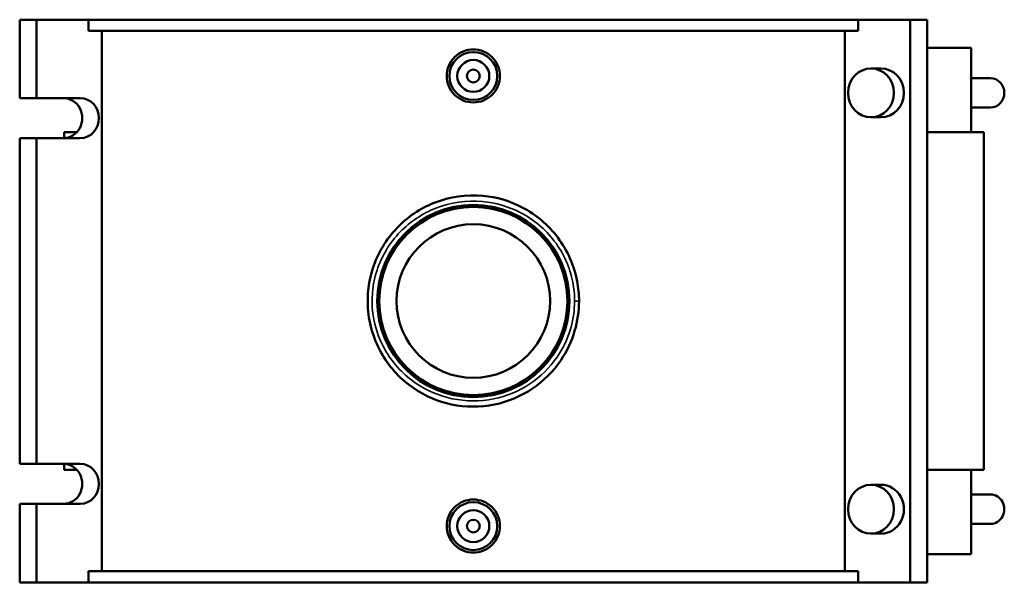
# Model space of a CAD drawing. Header units: inches. Extents: x -0.9 to 56.7, y -1.4 to 51.3.
# Tile 4 of 5: x 15.7 to 27.8, y 32.6 to 39.6. Entities that reach past the tile are written whole.
import ezdxf

# ---------------------------------------------------------------- set-up
doc = ezdxf.new("R2010")
doc.units = ezdxf.units.IN
doc.header["$MEASUREMENT"] = 0
doc.layers.add('Visible (ANSI)', color=7, linetype='Continuous', lineweight=50)
doc.layers.add('Visible Narrow (ANSI)', color=7, linetype='Continuous', lineweight=35)

msp = doc.modelspace()

# ---------------------------------------------------------------- linework, layer by layer
at = {"layer": 'Visible (ANSI)'}
for p, q in [((15.71, 39.56), (15.71, 38.594)), ((15.71, 39.56), (15.916, 39.56)), ((15.916, 39.56), (16.557, 39.56)), ((15.916, 39.56), (15.916, 38.594)), ((16.557, 39.422), (16.557, 39.56)), ((16.557, 39.56), (26.036, 39.56)), ((26.036, 39.56), (26.036, 39.422)), ((26.677, 39.56), (26.036, 39.56)), ((26.677, 39.56), (26.677, 32.63)), ((26.883, 39.56), (26.677, 39.56)), ((26.883, 39.56), (26.883, 32.63)), ((16.557, 39.422), (26.036, 39.422)), ((16.72, 39.422), (16.72, 32.769)), ((25.873, 32.769), (25.873, 39.422)), ((27.427, 39.214), (26.883, 39.214)), ((27.427, 39.214), (27.427, 38.174)), ((26.193, 38.961), (26.316, 38.961)), ((27.427, 38.84), (27.665, 38.84)), ((15.71, 38.594), (15.916, 38.594)), ((15.916, 38.594), (16.455, 38.594)), ((27.427, 38.479), (27.665, 38.479)), ((26.193, 38.358), (26.316, 38.358)), ((15.71, 38.102), (15.71, 34.089)), ((15.916, 38.102), (15.71, 38.102)), ((15.916, 38.102), (15.916, 34.089)), ((16.455, 38.102), (15.916, 38.102)), ((16.413, 38.174), (16.258, 38.174)), ((16.258, 38.174), (16.258, 38.102)), ((27.582, 38.174), (26.883, 38.174)), ((27.582, 38.174), (27.582, 34.016)), ((15.71, 34.089), (15.916, 34.089)), ((15.916, 34.089), (16.455, 34.089)), ((16.258, 34.089), (16.258, 34.016)), ((16.258, 34.016), (16.413, 34.016)), ((26.883, 34.016), (27.582, 34.016)), ((27.427, 34.016), (27.427, 32.977)), ((26.316, 33.833), (26.193, 33.833)), ((27.665, 33.712), (27.427, 33.712)), ((15.71, 33.597), (15.71, 32.63)), ((15.916, 33.597), (15.71, 33.597)), ((15.916, 33.597), (15.916, 32.63)), ((16.455, 33.597), (15.916, 33.597)), ((27.665, 33.35), (27.427, 33.35)), ((26.316, 33.23), (26.193, 33.23)), ((26.883, 32.977), (27.427, 32.977)), ((16.557, 32.769), (26.036, 32.769)), ((16.557, 32.63), (16.557, 32.769)), ((26.036, 32.769), (26.036, 32.63)), ((15.71, 32.63), (15.916, 32.63)), ((15.916, 32.63), (16.557, 32.63)), ((16.557, 32.63), (26.036, 32.63)), ((26.677, 32.63), (26.036, 32.63)), ((26.883, 32.63), (26.677, 32.63))]:
    msp.add_line(p, q, dxfattribs=at)
for centre, radius in [((21.296, 38.867), 0.295), ((21.296, 38.867), 0.197), ((21.296, 38.867), 0.0787), ((21.296, 36.095), 1.183), ((21.296, 36.095), 1.159), ((21.296, 36.095), 0.946), ((21.296, 33.323), 0.295), ((21.296, 33.323), 0.197), ((21.296, 33.323), 0.0787)]:
    msp.add_circle(centre, radius, dxfattribs=at)
for centre, major_axis in [((26.193, 38.659), (0, -0.301)), ((26.193, 33.531), (0, 0.301))]:
    msp.add_ellipse(centre, major_axis=major_axis, ratio=0.939693, dxfattribs=at)
for centre, major_axis, start_param, end_param in [((26.316, 38.659), (0, 0.301), 3.141593, 6.283185), ((27.665, 38.659), (0, 0.181), 3.141593, 6.283185), ((16.249, 38.348), (0, -0.246), 0, 3.141593), ((16.455, 38.348), (0, 0.246), 3.141593, 6.283185), ((16.249, 33.843), (0, -0.246), 0, 3.141593), ((16.455, 33.843), (0, 0.246), 3.141593, 6.283185), ((26.316, 33.531), (0, -0.301), 0, 3.141593), ((27.665, 33.531), (0, -0.181), 0, 3.141593)]:
    msp.add_ellipse(centre, major_axis=major_axis, ratio=0.939693, start_param=start_param, end_param=end_param, dxfattribs=at)
for points, knots in [([(21.624, 38.867), (21.624, 38.826), (21.616, 38.782), (21.582, 38.702), (21.557, 38.665), (21.499, 38.607), (21.462, 38.582), (21.381, 38.549), (21.337, 38.541), (21.255, 38.541), (21.211, 38.549), (21.13, 38.582), (21.094, 38.607), (21.035, 38.665), (21.01, 38.702), (20.977, 38.782), (20.968, 38.826), (20.968, 38.909), (20.977, 38.952), (21.01, 39.033), (21.035, 39.07), (21.094, 39.128), (21.13, 39.153), (21.211, 39.186), (21.255, 39.194), (21.337, 39.194), (21.381, 39.186), (21.462, 39.153), (21.499, 39.128), (21.557, 39.07), (21.582, 39.033), (21.616, 38.952), (21.624, 38.909), (21.624, 38.867)], [0, 0, 0, 0, 0.313374, 0.313374, 0.626747, 0.626747, 0.93992, 0.93992, 1.253093, 1.253093, 1.566266, 1.566266, 1.879438, 1.879438, 2.192812, 2.192812, 2.506186, 2.506186, 2.819559, 2.819559, 3.132933, 3.132933, 3.446106, 3.446106, 3.759279, 3.759279, 4.072451, 4.072451, 4.385624, 4.385624, 4.698998, 4.698998, 5.012371, 5.012371, 5.012371, 5.012371]), ([(22.598, 36.095), (22.598, 36.177), (22.59, 36.259), (22.537, 36.534), (22.455, 36.719), (22.221, 37.031), (22.07, 37.159), (21.749, 37.327), (21.583, 37.376), (21.211, 37.41), (21.004, 37.38), (20.642, 37.236), (20.485, 37.13), (20.222, 36.856), (20.119, 36.684), (20.007, 36.341), (19.986, 36.173), (20.012, 35.804), (20.074, 35.606), (20.273, 35.269), (20.406, 35.127), (20.702, 34.925), (20.86, 34.858), (21.2, 34.785), (21.382, 34.785), (21.723, 34.854), (21.883, 34.921), (22.161, 35.109), (22.28, 35.227), (22.448, 35.475), (22.506, 35.597), (22.579, 35.846), (22.598, 35.971), (22.598, 36.095)], [-30.014404, -30.014404, -30.014404, -30.014404, -29.416008, -29.416008, -27.96535, -27.96535, -26.542789, -26.542789, -25.30091, -25.30091, -23.80898, -23.80898, -22.444265, -22.444265, -21.009156, -21.009156, -19.793672, -19.793672, -18.307699, -18.307699, -16.912826, -16.912826, -15.671331, -15.671331, -14.36795, -14.36795, -13.12082, -13.12082, -11.903496, -11.903496, -10.918132, -10.918132, -10.004801, -10.004801, -10.004801, -10.004801]), ([(21.624, 33.323), (21.624, 33.282), (21.616, 33.238), (21.582, 33.158), (21.557, 33.121), (21.499, 33.063), (21.462, 33.038), (21.381, 33.005), (21.337, 32.997), (21.255, 32.997), (21.211, 33.005), (21.13, 33.038), (21.094, 33.063), (21.035, 33.121), (21.01, 33.158), (20.977, 33.238), (20.968, 33.282), (20.968, 33.323), (20.968, 33.365), (20.977, 33.408), (21.01, 33.489), (21.035, 33.526), (21.094, 33.584), (21.13, 33.609), (21.211, 33.642), (21.255, 33.65), (21.337, 33.65), (21.381, 33.642), (21.462, 33.609), (21.499, 33.584), (21.557, 33.526), (21.582, 33.489), (21.616, 33.408), (21.624, 33.365), (21.624, 33.323)], [2.506186, 2.506186, 2.506186, 2.506186, 2.819559, 2.819559, 3.132933, 3.132933, 3.446106, 3.446106, 3.759279, 3.759279, 4.072451, 4.072451, 4.385624, 4.385624, 4.698998, 4.698998, 5.012371, 5.012371, 5.012371, 5.325745, 5.325745, 5.639119, 5.639119, 5.952292, 5.952292, 6.265464, 6.265464, 6.578637, 6.578637, 6.89181, 6.89181, 7.205184, 7.205184, 7.518557, 7.518557, 7.518557, 7.518557])]:
    msp.add_open_spline(points, degree=3, knots=knots, dxfattribs=at)
at = {"layer": 'Visible Narrow (ANSI)'}
msp.add_line((22.548, 36.095), (22.597, 36.095), dxfattribs=at)
msp.add_open_spline([(22.543, 36.095), (22.543, 35.977), (22.526, 35.859), (22.455, 35.625), (22.4, 35.509), (22.239, 35.275), (22.124, 35.162), (21.858, 34.986), (21.705, 34.922), (21.378, 34.856), (21.204, 34.857), (20.878, 34.925), (20.727, 34.989), (20.443, 35.18), (20.316, 35.314), (20.125, 35.632), (20.065, 35.82), (20.041, 36.168), (20.061, 36.327), (20.168, 36.652), (20.267, 36.814), (20.519, 37.073), (20.67, 37.174), (21.016, 37.31), (21.215, 37.338), (21.571, 37.306), (21.73, 37.26), (22.038, 37.101), (22.182, 36.98), (22.407, 36.685), (22.485, 36.51), (22.536, 36.25), (22.543, 36.173), (22.543, 36.095)], degree=3, knots=[10.004801, 10.004801, 10.004801, 10.004801, 10.918132, 10.918132, 11.903496, 11.903496, 13.12082, 13.12082, 14.36795, 14.36795, 15.671331, 15.671331, 16.912826, 16.912826, 18.307699, 18.307699, 19.793672, 19.793672, 21.009156, 21.009156, 22.444265, 22.444265, 23.80898, 23.80898, 25.30091, 25.30091, 26.542789, 26.542789, 27.96535, 27.96535, 29.416008, 29.416008, 30.014404, 30.014404, 30.014404, 30.014404], dxfattribs=at)

doc.saveas('drawing.dxf')
